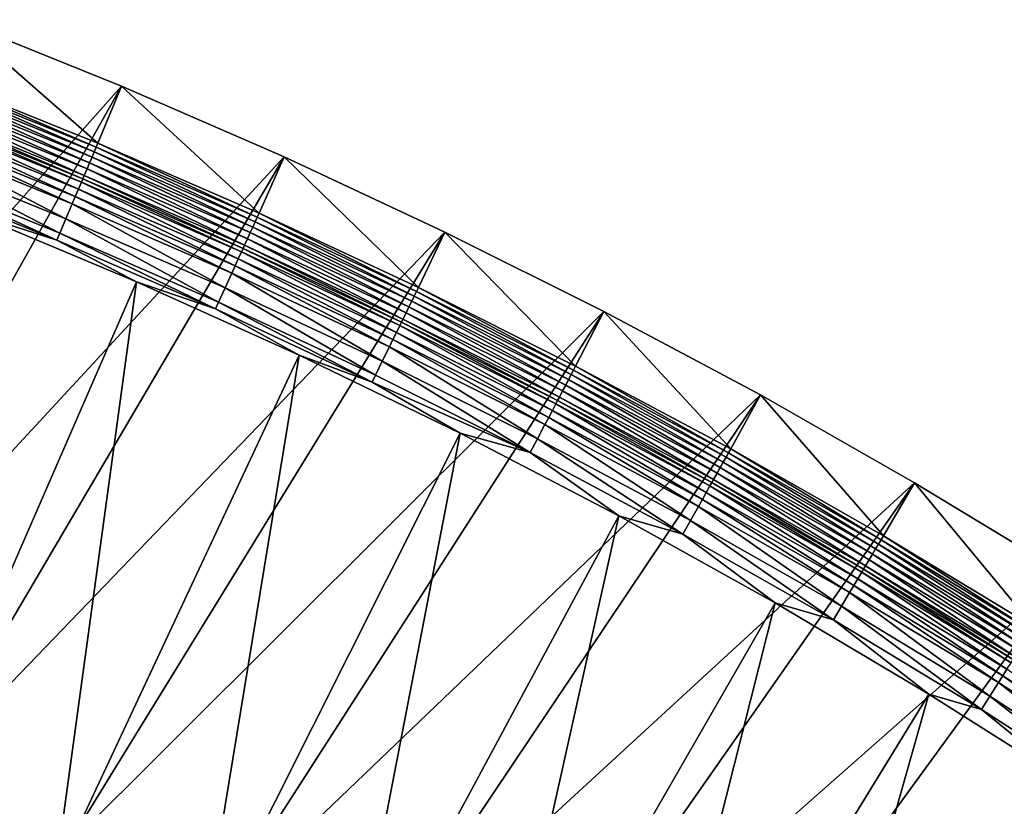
# Model space of a CAD drawing. Header units: metres. Extents: x 1030 to 1344, y -356 to -42.
# Tile 3 of 12: x 1076 to 1148, y -104 to -47. Entities that reach past the tile are written whole.
import ezdxf

# ---------------------------------------------------------------- set-up
doc = ezdxf.new("R2010")
doc.units = ezdxf.units.M

msp = doc.modelspace()

# ---------------------------------------------------------------- linework, layer by layer
at = {"layer": 'None'}
for points in [[(1046.736328, -93.55571, -30.250669), (1071.750977, -47.006752, 0.005715), (1083.76416, -51.861115, 0.005715)], [(1071.750977, -47.006752, 0.005715), (1083.76416, -51.861115, 0.005715), (1046.736328, -93.55571, -30.250669)], [(1070.157959, -51.215572, 7.799943), (1082.053101, -56.023201, 7.799943), (1071.750977, -47.006752, 0.005715)], [(1082.053101, -56.023201, 7.799943), (1083.76416, -51.861115, 0.005715), (1071.750977, -47.006752, 0.005715)], [(1070.040894, -51.514183, 8.294513), (1069.906982, -51.856232, 8.755218), (1081.783569, -56.658649, 8.755229)], [(1070.157959, -51.215572, 7.799943), (1070.040894, -51.514183, 8.294513), (1081.927246, -56.319794, 8.294514)], [(1081.927246, -56.319794, 8.294514), (1070.040894, -51.514183, 8.294513), (1081.783569, -56.658649, 8.755229)], [(1082.053101, -56.023201, 7.799943), (1070.157959, -51.215572, 7.799943), (1081.927246, -56.319794, 8.294514)], [(1046.736328, -93.55571, -30.250669), (1083.76416, -51.861115, 0.005715), (1057.86731, -97.873749, -30.250669)], [(1046.736328, -93.55571, -30.250669), (1083.76416, -51.861115, 0.005715), (1057.86731, -97.873749, -30.250669)], [(1083.76416, -51.861115, 0.005715), (1095.646606, -57.027409, 0.005715), (1057.86731, -97.873749, -30.250669)], [(1083.76416, -51.861115, 0.005715), (1095.646606, -57.027409, 0.005715), (1057.86731, -97.873749, -30.250669)], [(1069.757568, -52.237789, 9.178592), (1069.593872, -52.655735, 9.560083), (1081.448242, -57.449982, 9.560058)], [(1069.906982, -51.856232, 8.755218), (1069.757568, -52.237789, 9.178592), (1081.623413, -57.036407, 9.178586)], [(1081.623413, -57.036407, 9.178586), (1069.757568, -52.237789, 9.178592), (1081.448242, -57.449982, 9.560058)], [(1081.783569, -56.658649, 8.755229), (1069.906982, -51.856232, 8.755218), (1081.623413, -57.036407, 9.178586)], [(1082.053101, -56.023201, 7.799943), (1093.818726, -61.139473, 7.799943), (1083.76416, -51.861115, 0.005715)], [(1093.818726, -61.139473, 7.799943), (1095.646606, -57.027409, 0.005715), (1083.76416, -51.861115, 0.005715)], [(1069.417358, -53.106724, 9.895131), (1069.229736, -53.586102, 10.18081), (1081.058594, -58.370079, 10.180833)], [(1069.593872, -52.655735, 9.560083), (1069.417358, -53.106724, 9.895131), (1081.259277, -57.896057, 9.895127)], [(1081.259277, -57.896057, 9.895127), (1069.417358, -53.106724, 9.895131), (1081.058594, -58.370079, 10.180833)], [(1081.448242, -57.449982, 9.560058), (1069.593872, -52.655735, 9.560083), (1081.259277, -57.896057, 9.895127)], [(1069.032959, -54.088978, 10.41512), (1080.848145, -58.867241, 10.415126), (1069.132446, -53.834904, 10.304512)], [(1080.954468, -58.616066, 10.304533), (1069.229736, -53.586102, 10.18081), (1069.132446, -53.834904, 10.304512)], [(1080.848145, -58.867241, 10.415126), (1080.954468, -58.616066, 10.304533), (1069.132446, -53.834904, 10.304512)], [(1081.058594, -58.370079, 10.180833), (1069.229736, -53.586102, 10.18081), (1080.954468, -58.616066, 10.304533)], [(1068.828857, -54.610676, 10.595483), (1068.619263, -55.14632, 10.71967), (1080.405762, -59.912338, 10.719668)], [(1068.828857, -54.610676, 10.595483), (1080.629883, -59.382931, 10.595467), (1069.032959, -54.088978, 10.41512)], [(1068.828857, -54.610676, 10.595483), (1080.405762, -59.912338, 10.719668), (1080.629883, -59.382931, 10.595467)], [(1080.629883, -59.382931, 10.595467), (1080.848145, -58.867241, 10.415126), (1069.032959, -54.088978, 10.41512)], [(1068.619263, -55.14632, 10.71967), (1068.40625, -55.690666, 10.786849), (1080.178101, -60.450314, 10.786863)], [(1068.619263, -55.14632, 10.71967), (1080.178101, -60.450314, 10.786863), (1080.405762, -59.912338, 10.719668)], [(1067.978394, -56.784512, 10.748016), (1079.720581, -61.531338, 10.748025), (1068.40625, -55.690666, 10.786849)], [(1068.40625, -55.690666, 10.786849), (1079.720581, -61.531338, 10.748025), (1080.178101, -60.450314, 10.786863)], [(1082.053101, -56.023201, 7.799943), (1081.927246, -56.319794, 8.294514), (1093.684448, -61.432892, 8.294515)], [(1093.818726, -61.139473, 7.799943), (1082.053101, -56.023201, 7.799943), (1093.684448, -61.432892, 8.294515)], [(1081.783569, -56.658649, 8.755229), (1081.623413, -57.036407, 9.178586), (1093.360596, -62.141804, 9.178579)], [(1081.927246, -56.319794, 8.294514), (1081.783569, -56.658649, 8.755229), (1093.53125, -61.7682, 8.755241)], [(1093.53125, -61.7682, 8.755241), (1081.783569, -56.658649, 8.755229), (1093.360596, -62.141804, 9.178579)], [(1093.684448, -61.432892, 8.294515), (1081.927246, -56.319794, 8.294514), (1093.53125, -61.7682, 8.755241)], [(1057.86731, -97.873749, -30.250669), (1095.646606, -57.027409, 0.005715), (1068.879028, -102.487572, -30.250669)], [(1057.86731, -97.873749, -30.250669), (1095.646606, -57.027409, 0.005715), (1068.879028, -102.487572, -30.250669)], [(1067.561279, -57.850487, 10.48068), (1079.274658, -62.584927, 10.480675), (1067.978394, -56.784512, 10.748016)], [(1079.274658, -62.584927, 10.480675), (1079.720581, -61.531338, 10.748025), (1067.978394, -56.784512, 10.748016)], [(1095.646606, -57.027409, 0.005715), (1107.38855, -62.505646, 0.005715), (1068.879028, -102.487572, -30.250669)], [(1095.646606, -57.027409, 0.005715), (1107.38855, -62.505646, 0.005715), (1068.879028, -102.487572, -30.250669)], [(1081.448242, -57.449982, 9.560058), (1081.259277, -57.896057, 9.895127), (1092.9729, -62.991455, 9.895123)], [(1081.623413, -57.036407, 9.178586), (1081.448242, -57.449982, 9.560058), (1093.17395, -62.550648, 9.560033)], [(1093.17395, -62.550648, 9.560033), (1081.448242, -57.449982, 9.560058), (1092.9729, -62.991455, 9.895123)], [(1093.360596, -62.141804, 9.178579), (1081.623413, -57.036407, 9.178586), (1093.17395, -62.550648, 9.560033)], [(1093.818726, -61.139473, 7.799943), (1105.44519, -66.56443, 7.799943), (1095.646606, -57.027409, 0.005715)], [(1105.44519, -66.56443, 7.799943), (1107.38855, -62.505646, 0.005715), (1095.646606, -57.027409, 0.005715)], [(1067.361694, -58.360394, 10.264725), (1079.061279, -63.089008, 10.264723), (1067.561279, -57.850487, 10.48068)], [(1079.061279, -63.089008, 10.264723), (1079.274658, -62.584927, 10.480675), (1067.561279, -57.850487, 10.48068)], [(1081.259277, -57.896057, 9.895127), (1081.058594, -58.370079, 10.180833), (1092.759155, -63.459763, 10.180856)], [(1092.9729, -62.991455, 9.895123), (1081.259277, -57.896057, 9.895127), (1092.759155, -63.459763, 10.180856)], [(1067.361694, -58.360394, 10.264725), (1072.851807, -61.099716, 9.996095), (1079.061279, -63.089008, 10.264723)], [(1080.629883, -59.382931, 10.595467), (1092.302856, -64.460182, 10.59545), (1080.848145, -58.867241, 10.415126)], [(1080.848145, -58.867241, 10.415126), (1092.535156, -63.950859, 10.415133), (1080.954468, -58.616066, 10.304533)], [(1092.302856, -64.460182, 10.59545), (1092.535156, -63.950859, 10.415133), (1080.848145, -58.867241, 10.415126)], [(1092.648315, -63.702755, 10.304554), (1081.058594, -58.370079, 10.180833), (1080.954468, -58.616066, 10.304533)], [(1092.535156, -63.950859, 10.415133), (1092.648315, -63.702755, 10.304554), (1080.954468, -58.616066, 10.304533)], [(1092.759155, -63.459763, 10.180856), (1081.058594, -58.370079, 10.180833), (1092.648315, -63.702755, 10.304554)], [(1080.405762, -59.912338, 10.719668), (1092.064453, -64.982994, 10.719666), (1080.629883, -59.382931, 10.595467)], [(1080.629883, -59.382931, 10.595467), (1092.064453, -64.982994, 10.719666), (1092.302856, -64.460182, 10.59545)], [(1080.405762, -59.912338, 10.719668), (1080.178101, -60.450314, 10.786863), (1091.822266, -65.514244, 10.786879)], [(1092.064453, -64.982994, 10.719666), (1080.405762, -59.912338, 10.719668), (1091.822266, -65.514244, 10.786879)], [(1080.178101, -60.450314, 10.786863), (1079.720581, -61.531338, 10.748025), (1091.335449, -66.581734, 10.748034)], [(1080.178101, -60.450314, 10.786863), (1091.335449, -66.581734, 10.748034), (1091.822266, -65.514244, 10.786879)], [(1068.087646, -104.656471, -14.260289), (1084.867554, -66.138588, 9.996095), (1072.851807, -61.099716, 9.996095)], [(1072.851807, -61.099716, 9.996095), (1084.867554, -66.138588, 9.996095), (1079.061279, -63.089008, 10.264723)], [(1079.720581, -61.531338, 10.748025), (1079.274658, -62.584927, 10.480675), (1090.860962, -67.622223, 10.48067)], [(1079.720581, -61.531338, 10.748025), (1090.860962, -67.622223, 10.48067), (1091.335449, -66.581734, 10.748034)], [(1093.53125, -61.7682, 8.755241), (1093.360596, -62.141804, 9.178579), (1104.959229, -67.554794, 9.178573)], [(1093.684448, -61.432892, 8.294515), (1093.53125, -61.7682, 8.755241), (1105.140259, -67.185692, 8.755253)], [(1105.140259, -67.185692, 8.755253), (1093.53125, -61.7682, 8.755241), (1104.959229, -67.554794, 9.178573)], [(1093.818726, -61.139473, 7.799943), (1093.684448, -61.432892, 8.294515), (1105.302856, -66.854286, 8.294516)], [(1105.302856, -66.854286, 8.294516), (1093.684448, -61.432892, 8.294515), (1105.140259, -67.185692, 8.755253)], [(1105.44519, -66.56443, 7.799943), (1093.818726, -61.139473, 7.799943), (1105.302856, -66.854286, 8.294516)], [(1068.879028, -102.487572, -30.250669), (1107.38855, -62.505646, 0.005715), (1079.761963, -107.397766, -30.250669)], [(1068.879028, -102.487572, -30.250669), (1107.38855, -62.505646, 0.005715), (1079.761963, -107.397766, -30.250669)], [(1107.38855, -62.505646, 0.005715), (1118.97998, -68.29538, 0.005715), (1079.761963, -107.397766, -30.250669)], [(1107.38855, -62.505646, 0.005715), (1118.97998, -68.29538, 0.005715), (1079.761963, -107.397766, -30.250669)], [(1093.360596, -62.141804, 9.178579), (1093.17395, -62.550648, 9.560033), (1104.761353, -67.958557, 9.560008)], [(1104.959229, -67.554794, 9.178573), (1093.360596, -62.141804, 9.178579), (1104.761353, -67.958557, 9.560008)], [(1105.44519, -66.56443, 7.799943), (1116.922852, -72.297668, 7.799943), (1107.38855, -62.505646, 0.005715)], [(1116.922852, -72.297668, 7.799943), (1118.97998, -68.29538, 0.005715), (1107.38855, -62.505646, 0.005715)], [(1079.274658, -62.584927, 10.480675), (1079.061279, -63.089008, 10.264723), (1090.633789, -68.120117, 10.264721)], [(1079.061279, -63.089008, 10.264723), (1084.867554, -66.138588, 9.996095), (1090.633789, -68.120117, 10.264721)], [(1079.274658, -62.584927, 10.480675), (1090.633789, -68.120117, 10.264721), (1090.860962, -67.622223, 10.48067)], [(1092.9729, -62.991455, 9.895123), (1092.759155, -63.459763, 10.180856), (1104.321655, -68.855988, 10.180879)], [(1093.17395, -62.550648, 9.560033), (1092.9729, -62.991455, 9.895123), (1104.548096, -68.393745, 9.89512)], [(1104.548096, -68.393745, 9.89512), (1092.9729, -62.991455, 9.895123), (1104.321655, -68.855988, 10.180879)], [(1104.761353, -67.958557, 9.560008), (1093.17395, -62.550648, 9.560033), (1104.548096, -68.393745, 9.89512)], [(1092.535156, -63.950859, 10.415133), (1092.302856, -64.460182, 10.59545), (1103.838135, -69.843269, 10.595434)], [(1092.648315, -63.702755, 10.304554), (1092.535156, -63.950859, 10.415133), (1104.084229, -69.34066, 10.415139)], [(1104.084229, -69.34066, 10.415139), (1092.535156, -63.950859, 10.415133), (1103.838135, -69.843269, 10.595434)], [(1104.204224, -69.09581, 10.304575), (1092.759155, -63.459763, 10.180856), (1092.648315, -63.702755, 10.304554)], [(1104.204224, -69.09581, 10.304575), (1092.648315, -63.702755, 10.304554), (1104.084229, -69.34066, 10.415139)], [(1104.321655, -68.855988, 10.180879), (1092.759155, -63.459763, 10.180856), (1104.204224, -69.09581, 10.304575)], [(1092.302856, -64.460182, 10.59545), (1092.064453, -64.982994, 10.719666), (1103.585571, -70.359138, 10.719665)], [(1103.838135, -69.843269, 10.595434), (1092.302856, -64.460182, 10.59545), (1103.585571, -70.359138, 10.719665)], [(1092.064453, -64.982994, 10.719666), (1091.822266, -65.514244, 10.786879), (1103.328857, -70.883308, 10.786893)], [(1103.585571, -70.359138, 10.719665), (1092.064453, -64.982994, 10.719666), (1103.328857, -70.883308, 10.786893)], [(1091.822266, -65.514244, 10.786879), (1091.335449, -66.581734, 10.748034), (1102.81311, -71.936562, 10.748041)], [(1103.328857, -70.883308, 10.786893), (1091.822266, -65.514244, 10.786879), (1102.81311, -71.936562, 10.748041)], [(1068.087646, -104.656471, -14.260289), (1078.933594, -109.553757, -14.260289), (1084.867554, -66.138588, 9.996095)], [(1078.933594, -109.553757, -14.260289), (1096.748535, -71.504425, 9.996095), (1084.867554, -66.138588, 9.996095)], [(1084.867554, -66.138588, 9.996095), (1096.748535, -71.504425, 9.996095), (1090.633789, -68.120117, 10.264721)], [(1091.335449, -66.581734, 10.748034), (1090.860962, -67.622223, 10.48067), (1102.310425, -72.963249, 10.480665)], [(1091.335449, -66.581734, 10.748034), (1102.310425, -72.963249, 10.480665), (1102.81311, -71.936562, 10.748041)], [(1105.44519, -66.56443, 7.799943), (1105.302856, -66.854286, 8.294516), (1116.772339, -72.584053, 8.294518)], [(1116.922852, -72.297668, 7.799943), (1105.44519, -66.56443, 7.799943), (1116.772339, -72.584053, 8.294518)], [(1104.959229, -67.554794, 9.178573), (1104.761353, -67.958557, 9.560008), (1116.200317, -73.673798, 9.559982)], [(1105.140259, -67.185692, 8.755253), (1104.959229, -67.554794, 9.178573), (1116.409302, -73.275459, 9.178567)], [(1116.409302, -73.275459, 9.178567), (1104.959229, -67.554794, 9.178573), (1116.200317, -73.673798, 9.559982)], [(1105.302856, -66.854286, 8.294516), (1105.140259, -67.185692, 8.755253), (1116.600464, -72.911209, 8.755265)], [(1116.600464, -72.911209, 8.755265), (1105.140259, -67.185692, 8.755253), (1116.409302, -73.275459, 9.178567)], [(1116.772339, -72.584053, 8.294518), (1105.302856, -66.854286, 8.294516), (1116.600464, -72.911209, 8.755265)], [(1090.860962, -67.622223, 10.48067), (1090.633789, -68.120117, 10.264721), (1102.069824, -73.454613, 10.264719)], [(1090.633789, -68.120117, 10.264721), (1096.748535, -71.504425, 9.996095), (1102.069824, -73.454613, 10.264719)], [(1090.860962, -67.622223, 10.48067), (1102.069824, -73.454613, 10.264719), (1102.310425, -72.963249, 10.480665)], [(1104.761353, -67.958557, 9.560008), (1104.548096, -68.393745, 9.89512), (1115.97522, -74.10302, 9.895116)], [(1116.200317, -73.673798, 9.559982), (1104.761353, -67.958557, 9.560008), (1115.97522, -74.10302, 9.895116)], [(1079.761963, -107.397766, -30.250669), (1118.97998, -68.29538, 0.005715), (1090.506104, -112.604568, -30.250669)], [(1079.761963, -107.397766, -30.250669), (1118.97998, -68.29538, 0.005715), (1090.506104, -112.604568, -30.250669)], [(1118.97998, -68.29538, 0.005715), (1130.411011, -74.395676, 0.005715), (1090.506104, -112.604568, -30.250669)], [(1118.97998, -68.29538, 0.005715), (1130.411011, -74.395676, 0.005715), (1090.506104, -112.604568, -30.250669)], [(1115.612183, -74.795326, 10.304596), (1104.321655, -68.855988, 10.180879), (1104.204224, -69.09581, 10.304575)], [(1104.548096, -68.393745, 9.89512), (1104.321655, -68.855988, 10.180879), (1115.736084, -74.558853, 10.180902)], [(1115.736084, -74.558853, 10.180902), (1104.321655, -68.855988, 10.180879), (1115.612183, -74.795326, 10.304596)], [(1115.97522, -74.10302, 9.895116), (1104.548096, -68.393745, 9.89512), (1115.736084, -74.558853, 10.180902)], [(1116.922852, -72.297668, 7.799943), (1128.241699, -78.33828, 7.799943), (1118.97998, -68.29538, 0.005715)], [(1128.241699, -78.33828, 7.799943), (1130.411011, -74.395676, 0.005715), (1118.97998, -68.29538, 0.005715)], [(1103.838135, -69.843269, 10.595434), (1115.225708, -75.532295, 10.595419), (1104.084229, -69.34066, 10.415139)], [(1104.084229, -69.34066, 10.415139), (1115.485474, -75.036758, 10.415146), (1104.204224, -69.09581, 10.304575)], [(1115.225708, -75.532295, 10.595419), (1115.485474, -75.036758, 10.415146), (1104.084229, -69.34066, 10.415139)], [(1115.485474, -75.036758, 10.415146), (1115.612183, -74.795326, 10.304596), (1104.204224, -69.09581, 10.304575)], [(1103.328857, -70.883308, 10.786893), (1114.688232, -76.557625, 10.786908), (1103.585571, -70.359138, 10.719665)], [(1103.585571, -70.359138, 10.719665), (1114.959106, -76.040886, 10.719663), (1103.838135, -69.843269, 10.595434)], [(1114.688232, -76.557625, 10.786908), (1114.959106, -76.040886, 10.719663), (1103.585571, -70.359138, 10.719665)], [(1114.959106, -76.040886, 10.719663), (1115.225708, -75.532295, 10.595419), (1103.838135, -69.843269, 10.595434)], [(1102.81311, -71.936562, 10.748041), (1114.143921, -77.595955, 10.74805), (1103.328857, -70.883308, 10.786893)], [(1114.143921, -77.595955, 10.74805), (1114.688232, -76.557625, 10.786908), (1103.328857, -70.883308, 10.786893)], [(1078.933594, -109.553757, -14.260289), (1089.63147, -114.743103, -14.260289), (1096.748535, -71.504425, 9.996095)], [(1089.63147, -114.743103, -14.260289), (1108.485596, -77.198746, 9.996095), (1096.748535, -71.504425, 9.996095)], [(1096.748535, -71.504425, 9.996095), (1108.485596, -77.198746, 9.996095), (1102.069824, -73.454613, 10.264719)], [(1102.81311, -71.936562, 10.748041), (1102.310425, -72.963249, 10.480665), (1113.613281, -78.608154, 10.48066)], [(1114.143921, -77.595955, 10.74805), (1102.81311, -71.936562, 10.748041), (1113.613281, -78.608154, 10.48066)], [(1116.772339, -72.584053, 8.294518), (1116.600464, -72.911209, 8.755265), (1127.902344, -78.943527, 8.755278)], [(1116.922852, -72.297668, 7.799943), (1116.772339, -72.584053, 8.294518), (1128.08313, -78.620956, 8.294518)], [(1128.08313, -78.620956, 8.294518), (1116.772339, -72.584053, 8.294518), (1127.902344, -78.943527, 8.755278)], [(1128.241699, -78.33828, 7.799943), (1116.922852, -72.297668, 7.799943), (1128.08313, -78.620956, 8.294518)], [(1102.310425, -72.963249, 10.480665), (1102.069824, -73.454613, 10.264719), (1113.613281, -78.608154, 10.48066)], [(1116.409302, -73.275459, 9.178567), (1116.200317, -73.673798, 9.559982), (1127.481201, -79.695152, 9.559958)], [(1116.600464, -72.911209, 8.755265), (1116.409302, -73.275459, 9.178567), (1127.701172, -79.302582, 9.17856)], [(1127.701172, -79.302582, 9.17856), (1116.409302, -73.275459, 9.178567), (1127.481201, -79.695152, 9.559958)], [(1127.902344, -78.943527, 8.755278), (1116.600464, -72.911209, 8.755265), (1127.701172, -79.302582, 9.17856)], [(1102.069824, -73.454613, 10.264719), (1108.485596, -77.198746, 9.996095), (1113.613281, -78.608154, 10.48066)], [(1116.200317, -73.673798, 9.559982), (1115.97522, -74.10302, 9.895116), (1127.244385, -80.118065, 9.895112)], [(1127.481201, -79.695152, 9.559958), (1116.200317, -73.673798, 9.559982), (1127.244385, -80.118065, 9.895112)], [(1090.506104, -112.604568, -30.250669), (1130.411011, -74.395676, 0.005715), (1101.10144, -118.107635, -30.250669)], [(1090.506104, -112.604568, -30.250669), (1130.411011, -74.395676, 0.005715), (1101.10144, -118.107635, -30.250669)], [(1130.411011, -74.395676, 0.005715), (1141.671631, -80.805038, 0.005715), (1101.10144, -118.107635, -30.250669)], [(1130.411011, -74.395676, 0.005715), (1141.671631, -80.805038, 0.005715), (1101.10144, -118.107635, -30.250669)], [(1126.862427, -80.80011, 10.304617), (1115.736084, -74.558853, 10.180902), (1115.612183, -74.795326, 10.304596)], [(1115.97522, -74.10302, 9.895116), (1115.736084, -74.558853, 10.180902), (1126.99292, -80.567146, 10.180924)], [(1126.99292, -80.567146, 10.180924), (1115.736084, -74.558853, 10.180902), (1126.862427, -80.80011, 10.304617)], [(1127.244385, -80.118065, 9.895112), (1115.97522, -74.10302, 9.895116), (1126.99292, -80.567146, 10.180924)], [(1128.241699, -78.33828, 7.799943), (1139.391968, -84.684822, 7.799943), (1130.411011, -74.395676, 0.005715)], [(1139.391968, -84.684822, 7.799943), (1141.671631, -80.805038, 0.005715), (1130.411011, -74.395676, 0.005715)], [(1115.225708, -75.532295, 10.595419), (1126.455933, -81.526077, 10.595403), (1115.485474, -75.036758, 10.415146)], [(1115.485474, -75.036758, 10.415146), (1126.729248, -81.037941, 10.415153), (1115.612183, -74.795326, 10.304596)], [(1126.455933, -81.526077, 10.595403), (1126.729248, -81.037941, 10.415153), (1115.485474, -75.036758, 10.415146)], [(1126.729248, -81.037941, 10.415153), (1126.862427, -80.80011, 10.304617), (1115.612183, -74.795326, 10.304596)], [(1114.688232, -76.557625, 10.786908), (1125.890503, -82.536003, 10.786922), (1114.959106, -76.040886, 10.719663)], [(1114.959106, -76.040886, 10.719663), (1126.175415, -82.027031, 10.719661), (1115.225708, -75.532295, 10.595419)], [(1125.890503, -82.536003, 10.786922), (1126.175415, -82.027031, 10.719661), (1114.959106, -76.040886, 10.719663)], [(1126.175415, -82.027031, 10.719661), (1126.455933, -81.526077, 10.595403), (1115.225708, -75.532295, 10.595419)], [(1114.143921, -77.595955, 10.74805), (1125.317993, -83.558723, 10.748057), (1114.688232, -76.557625, 10.786908)], [(1125.317993, -83.558723, 10.748057), (1125.890503, -82.536003, 10.786922), (1114.688232, -76.557625, 10.786908)], [(1089.63147, -114.743103, -14.260289), (1100.172119, -120.223396, -14.260289), (1108.485596, -77.198746, 9.996095)], [(1100.172119, -120.223396, -14.260289), (1120.067383, -83.220573, 9.996095), (1108.485596, -77.198746, 9.996095)], [(1108.485596, -77.198746, 9.996095), (1120.067383, -83.220573, 9.996095), (1113.613281, -78.608154, 10.48066)], [(1113.613281, -78.608154, 10.48066), (1124.759766, -84.55574, 10.480656), (1114.143921, -77.595955, 10.74805)], [(1124.759766, -84.55574, 10.480656), (1125.317993, -83.558723, 10.748057), (1114.143921, -77.595955, 10.74805)], [(1128.241699, -78.33828, 7.799943), (1128.08313, -78.620956, 8.294518), (1139.225708, -84.963142, 8.294519)], [(1139.391968, -84.684822, 7.799943), (1128.241699, -78.33828, 7.799943), (1139.225708, -84.963142, 8.294519)], [(1113.613281, -78.608154, 10.48066), (1120.067383, -83.220573, 9.996095), (1124.759766, -84.55574, 10.480656)], [(1127.902344, -78.943527, 8.755278), (1127.701172, -79.302582, 9.17856), (1138.824951, -85.6343, 9.178554)], [(1128.08313, -78.620956, 8.294518), (1127.902344, -78.943527, 8.755278), (1139.036011, -85.280785, 8.755289)], [(1139.036011, -85.280785, 8.755289), (1127.902344, -78.943527, 8.755278), (1138.824951, -85.6343, 9.178554)], [(1139.225708, -84.963142, 8.294519), (1128.08313, -78.620956, 8.294518), (1139.036011, -85.280785, 8.755289)], [(1127.481201, -79.695152, 9.559958), (1127.244385, -80.118065, 9.895112), (1138.345947, -86.437035, 9.895108)], [(1127.701172, -79.302582, 9.17856), (1127.481201, -79.695152, 9.559958), (1138.59436, -86.020767, 9.559933)], [(1138.59436, -86.020767, 9.559933), (1127.481201, -79.695152, 9.559958), (1138.345947, -86.437035, 9.895108)], [(1138.824951, -85.6343, 9.178554), (1127.701172, -79.302582, 9.17856), (1138.59436, -86.020767, 9.559933)], [(1127.244385, -80.118065, 9.895112), (1126.99292, -80.567146, 10.180924), (1138.082153, -86.879021, 10.180947)], [(1138.345947, -86.437035, 9.895108), (1127.244385, -80.118065, 9.895112), (1138.082153, -86.879021, 10.180947)], [(1101.10144, -118.107635, -30.250669), (1141.671631, -80.805038, 0.005715), (1111.537964, -123.905922, -30.250669)], [(1101.10144, -118.107635, -30.250669), (1141.671631, -80.805038, 0.005715), (1111.537964, -123.905922, -30.250669)], [(1141.671631, -80.805038, 0.005715), (1152.751953, -87.521324, 0.005715), (1111.537964, -123.905922, -30.250669)], [(1141.671631, -80.805038, 0.005715), (1152.751953, -87.521324, 0.005715), (1111.537964, -123.905922, -30.250669)], [(1126.455933, -81.526077, 10.595403), (1137.519165, -87.822762, 10.595387), (1126.729248, -81.037941, 10.415153)], [(1126.729248, -81.037941, 10.415153), (1137.805786, -87.342369, 10.415159), (1126.862427, -80.80011, 10.304617)], [(1137.519165, -87.822762, 10.595387), (1137.805786, -87.342369, 10.415159), (1126.729248, -81.037941, 10.415153)], [(1137.945435, -87.108299, 10.304639), (1126.99292, -80.567146, 10.180924), (1126.862427, -80.80011, 10.304617)], [(1137.805786, -87.342369, 10.415159), (1137.945435, -87.108299, 10.304639), (1126.862427, -80.80011, 10.304617)], [(1138.082153, -86.879021, 10.180947), (1126.99292, -80.567146, 10.180924), (1137.945435, -87.108299, 10.304639)], [(1139.391968, -84.684822, 7.799943), (1150.363647, -91.33519, 7.799943), (1141.671631, -80.805038, 0.005715)], [(1150.363647, -91.33519, 7.799943), (1152.751953, -87.521324, 0.005715), (1141.671631, -80.805038, 0.005715)], [(1126.175415, -82.027031, 10.719661), (1137.224976, -88.315735, 10.719659), (1126.455933, -81.526077, 10.595403)], [(1137.224976, -88.315735, 10.719659), (1137.519165, -87.822762, 10.595387), (1126.455933, -81.526077, 10.595403)], [(1125.317993, -83.558723, 10.748057), (1136.325806, -89.823036, 10.748066), (1125.890503, -82.536003, 10.786922)], [(1125.890503, -82.536003, 10.786922), (1136.92627, -88.816605, 10.786938), (1126.175415, -82.027031, 10.719661)], [(1136.325806, -89.823036, 10.748066), (1136.92627, -88.816605, 10.786938), (1125.890503, -82.536003, 10.786922)], [(1136.92627, -88.816605, 10.786938), (1137.224976, -88.315735, 10.719659), (1126.175415, -82.027031, 10.719661)], [(1100.172119, -120.223396, -14.260289), (1110.547363, -125.993591, -14.260289), (1120.067383, -83.220573, 9.996095)], [(1110.547363, -125.993591, -14.260289), (1131.481689, -89.568146, 9.996095), (1120.067383, -83.220573, 9.996095)], [(1120.067383, -83.220573, 9.996095), (1131.481689, -89.568146, 9.996095), (1124.759766, -84.55574, 10.480656)], [(1124.759766, -84.55574, 10.480656), (1135.740479, -90.804199, 10.480651), (1125.317993, -83.558723, 10.748057)], [(1135.740479, -90.804199, 10.480651), (1136.325806, -89.823036, 10.748066), (1125.317993, -83.558723, 10.748057)], [(1124.759766, -84.55574, 10.480656), (1131.481689, -89.568146, 9.996095), (1135.740479, -90.804199, 10.480651)], [(1139.391968, -84.684822, 7.799943), (1139.225708, -84.963142, 8.294519), (1150.189941, -91.608757, 8.294521)], [(1150.363647, -91.33519, 7.799943), (1139.391968, -84.684822, 7.799943), (1150.189941, -91.608757, 8.294521)], [(1139.036011, -85.280785, 8.755289), (1138.824951, -85.6343, 9.178554), (1149.770996, -92.268776, 9.178548)], [(1139.225708, -84.963142, 8.294519), (1139.036011, -85.280785, 8.755289), (1149.991699, -91.921127, 8.755301)], [(1149.991699, -91.921127, 8.755301), (1139.036011, -85.280785, 8.755289), (1149.770996, -92.268776, 9.178548)], [(1150.189941, -91.608757, 8.294521), (1139.225708, -84.963142, 8.294519), (1149.991699, -91.921127, 8.755301)], [(1138.59436, -86.020767, 9.559933), (1138.345947, -86.437035, 9.895108), (1149.27002, -93.058067, 9.895104)], [(1138.824951, -85.6343, 9.178554), (1138.59436, -86.020767, 9.559933), (1149.529785, -92.648788, 9.559907)], [(1149.529785, -92.648788, 9.559907), (1138.59436, -86.020767, 9.559933), (1149.27002, -93.058067, 9.895104)], [(1149.770996, -92.268776, 9.178548), (1138.824951, -85.6343, 9.178554), (1149.529785, -92.648788, 9.559907)], [(1148.851196, -93.718048, 10.30466), (1138.082153, -86.879021, 10.180947), (1137.945435, -87.108299, 10.304639)], [(1138.345947, -86.437035, 9.895108), (1138.082153, -86.879021, 10.180947), (1148.994263, -93.492622, 10.18097)], [(1148.994263, -93.492622, 10.18097), (1138.082153, -86.879021, 10.180947), (1148.851196, -93.718048, 10.30466)], [(1149.27002, -93.058067, 9.895104), (1138.345947, -86.437035, 9.895108), (1148.994263, -93.492622, 10.18097)], [(1111.537964, -123.905922, -30.250669), (1152.751953, -87.521324, 0.005715), (1121.805542, -129.998016, -30.250669)], [(1111.537964, -123.905922, -30.250669), (1152.751953, -87.521324, 0.005715), (1121.805542, -129.998016, -30.250669)], [(1152.751953, -87.521324, 0.005715), (1163.64209, -94.541779, 0.005715), (1121.805542, -129.998016, -30.250669)], [(1152.751953, -87.521324, 0.005715), (1163.64209, -94.541779, 0.005715), (1121.805542, -129.998016, -30.250669)], [(1137.805786, -87.342369, 10.415159), (1137.519165, -87.822762, 10.595387), (1148.405396, -94.420486, 10.59537)], [(1137.945435, -87.108299, 10.304639), (1137.805786, -87.342369, 10.415159), (1148.7052, -93.948181, 10.415166)], [(1148.7052, -93.948181, 10.415166), (1137.805786, -87.342369, 10.415159), (1148.405396, -94.420486, 10.59537)], [(1148.851196, -93.718048, 10.30466), (1137.945435, -87.108299, 10.304639), (1148.7052, -93.948181, 10.415166)], [(1137.224976, -88.315735, 10.719659), (1136.92627, -88.816605, 10.786938), (1147.7854, -95.397575, 10.786952)], [(1137.519165, -87.822762, 10.595387), (1137.224976, -88.315735, 10.719659), (1148.0979, -94.905151, 10.719657)], [(1148.0979, -94.905151, 10.719657), (1137.224976, -88.315735, 10.719659), (1147.7854, -95.397575, 10.786952)], [(1148.405396, -94.420486, 10.59537), (1137.519165, -87.822762, 10.595387), (1148.0979, -94.905151, 10.719657)], [(1136.92627, -88.816605, 10.786938), (1136.325806, -89.823036, 10.748066), (1147.157593, -96.387032, 10.748075)], [(1147.7854, -95.397575, 10.786952), (1136.92627, -88.816605, 10.786938), (1147.157593, -96.387032, 10.748075)], [(1110.547363, -125.993591, -14.260289), (1120.749146, -132.052658, -14.260289), (1131.481689, -89.568146, 9.996095)], [(1120.749146, -132.052658, -14.260289), (1142.716064, -96.23967, 9.996095), (1131.481689, -89.568146, 9.996095)], [(1131.481689, -89.568146, 9.996095), (1142.716064, -96.23967, 9.996095), (1135.740479, -90.804199, 10.480651)], [(1136.325806, -89.823036, 10.748066), (1135.740479, -90.804199, 10.480651), (1146.545532, -97.351654, 10.480647)], [(1147.157593, -96.387032, 10.748075), (1136.325806, -89.823036, 10.748066), (1146.545532, -97.351654, 10.480647)], [(1135.740479, -90.804199, 10.480651), (1142.716064, -96.23967, 9.996095), (1146.545532, -97.351654, 10.480647)], [(1121.805542, -129.998016, -30.250669), (1163.64209, -94.541779, 0.005715), (1131.894165, -136.381592, -30.250669)], [(1121.805542, -129.998016, -30.250669), (1163.64209, -94.541779, 0.005715), (1131.894165, -136.381592, -30.250669)], [(1163.64209, -94.541779, 0.005715), (1174.332275, -101.86322, 0.005715), (1131.894165, -136.381592, -30.250669)], [(1163.64209, -94.541779, 0.005715), (1174.332275, -101.86322, 0.005715), (1131.894165, -136.381592, -30.250669)], [(1148.0979, -94.905151, 10.719657), (1158.784058, -101.793251, 10.719655), (1148.405396, -94.420486, 10.59537)], [(1147.157593, -96.387032, 10.748075), (1157.803345, -103.248688, 10.748082), (1147.7854, -95.397575, 10.786952)], [(1147.7854, -95.397575, 10.786952), (1158.45813, -102.276878, 10.786967), (1148.0979, -94.905151, 10.719657)], [(1157.803345, -103.248688, 10.748082), (1158.45813, -102.276878, 10.786967), (1147.7854, -95.397575, 10.786952)], [(1158.45813, -102.276878, 10.786967), (1158.784058, -101.793251, 10.719655), (1148.0979, -94.905151, 10.719657)], [(1120.749146, -132.052658, -14.260289), (1130.769531, -138.399216, -14.260289), (1142.716064, -96.23967, 9.996095)], [(1130.769531, -138.399216, -14.260289), (1153.758423, -103.233139, 9.996095), (1142.716064, -96.23967, 9.996095)], [(1142.716064, -96.23967, 9.996095), (1153.758423, -103.233139, 9.996095), (1146.545532, -97.351654, 10.480647)], [(1146.545532, -97.351654, 10.480647), (1157.164917, -104.196098, 10.480642), (1147.157593, -96.387032, 10.748075)], [(1157.164917, -104.196098, 10.480642), (1157.803345, -103.248688, 10.748082), (1147.157593, -96.387032, 10.748075)], [(1146.545532, -97.351654, 10.480647), (1153.758423, -103.233139, 9.996095), (1157.164917, -104.196098, 10.480642)], [(1131.894165, -136.381592, -30.250669), (1174.332275, -101.86322, 0.005715), (1141.793823, -143.054047, -30.250669)], [(1131.894165, -136.381592, -30.250669), (1174.332275, -101.86322, 0.005715), (1141.793823, -143.054047, -30.250669)], [(1174.332275, -101.86322, 0.005715), (1184.812622, -109.481857, 0.005715), (1141.793823, -143.054047, -30.250669)], [(1174.332275, -101.86322, 0.005715), (1184.812622, -109.481857, 0.005715), (1141.793823, -143.054047, -30.250669)], [(1068.879028, -102.487572, -30.250669), (1079.761963, -107.397766, -30.250669), (1067.091919, -106.61747, -22.456442)], [(1130.769531, -138.399216, -14.260289), (1140.599487, -145.030258, -14.260289), (1153.758423, -103.233139, 9.996095)], [(1140.599487, -145.030258, -14.260289), (1164.598022, -110.545135, 9.996095), (1153.758423, -103.233139, 9.996095)]]:
    msp.add_3dface(points, dxfattribs=at)

doc.saveas('drawing.dxf')
